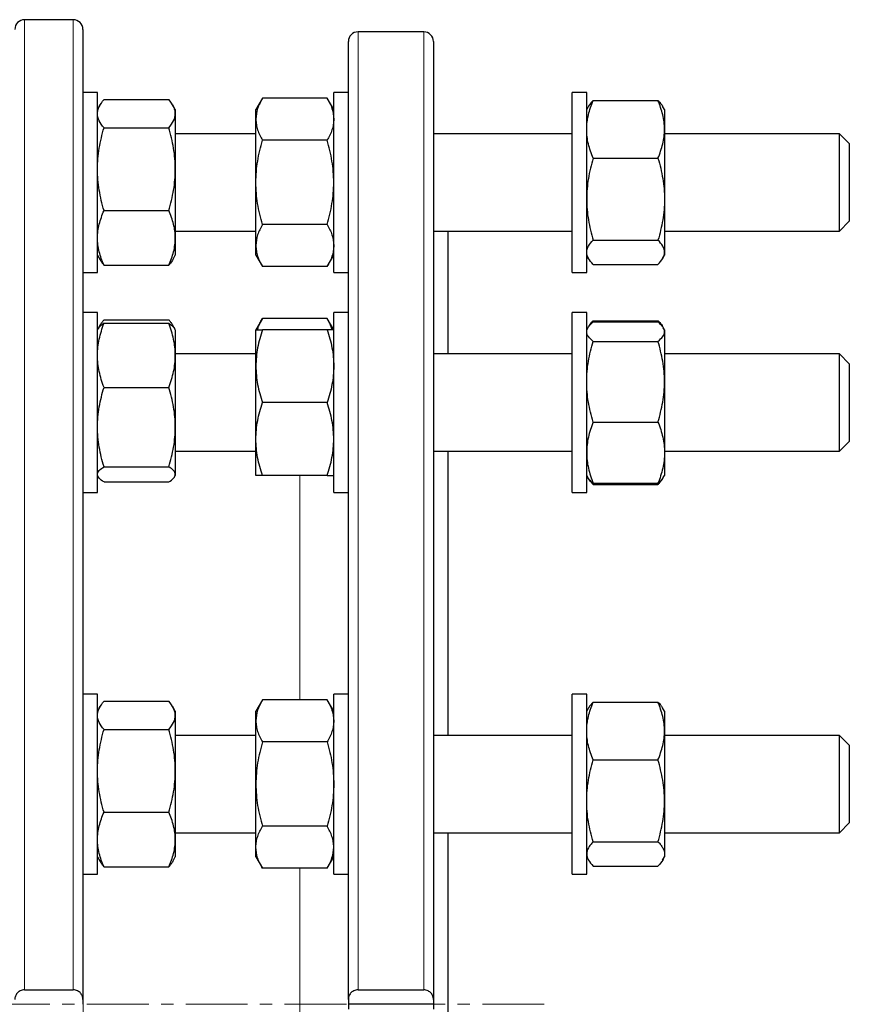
# Model space of a CAD drawing. Header units: millimetres. Extents: x 162 to 1075, y 75 to 934.
# Tile 9 of 9: x 905 to 1075, y 715 to 918. Entities that reach past the tile are written whole.
import ezdxf

# ---------------------------------------------------------------- set-up
doc = ezdxf.new("R2010")
doc.units = ezdxf.units.MM
doc.linetypes.add('CENTERX2', pattern=[20.32, 12.7, -2.54, 2.54, -2.54])
doc.layers.add('FORMAT', color=7, linetype='Continuous')

msp = doc.modelspace()

# ---------------------------------------------------------------- linework, layer by layer
at = {"color": 7, "linetype": 'Continuous', "lineweight": 25}
for p, q in [((915.91, 917.6), (905.91, 917.6)), ((917.91, 915.6), (917.91, 716.1)), ((987.98, 915.1), (974.48, 915.1)), ((972.48, 716.1), (972.48, 913.1)), ((989.98, 913.1), (989.98, 716.1)), ((920.91, 902.64), (917.91, 902.64)), ((920.91, 865.64), (920.91, 902.64)), ((922.25, 901.17), (935.57, 901.17)), ((954.82, 901.46), (953.48, 899.14)), ((968.14, 901.46), (954.82, 901.46)), ((969.48, 899.14), (968.14, 901.46)), ((972.48, 902.64), (969.48, 902.64)), ((969.48, 868.06), (969.48, 902.64)), ((1021.48, 902.64), (1018.48, 902.64)), ((1018.48, 865.64), (1018.48, 902.64)), ((1021.48, 865.64), (1021.48, 902.64)), ((921.45, 900.06), (920.91, 899.14)), ((936.91, 899.14), (936.38, 900.06)), ((936.91, 899.14), (936.91, 898.27)), ((953.48, 897.13), (953.48, 899.14)), ((1021.86, 899.8), (1021.48, 899.14)), ((1022.82, 900.99), (1036.14, 900.99)), ((1037.48, 899.14), (1037.1, 899.8)), ((1037.48, 899.14), (1037.48, 895.05)), ((936.91, 898.27), (936.91, 886.85)), ((953.48, 884.14), (953.48, 897.13)), ((922.25, 895.37), (935.57, 895.37)), ((1037.48, 895.05), (1037.48, 880.68)), ((953.48, 894.14), (936.91, 894.14)), ((1018.48, 894.14), (989.98, 894.14)), ((1073.48, 894.14), (1037.48, 894.14)), ((1075.48, 892.14), (1073.48, 894.14)), ((1073.48, 890.5), (1073.48, 894.14)), ((968.14, 892.8), (954.82, 892.8)), ((1075.48, 892.14), (1075.48, 889.23)), ((1022.82, 889.11), (1036.14, 889.11)), ((1073.48, 874.14), (1073.48, 890.5)), ((1075.48, 889.23), (1075.48, 876.14)), ((936.91, 886.85), (936.91, 872.72)), ((953.48, 871.15), (953.48, 884.14)), ((1037.48, 880.68), (1037.48, 869.77)), ((922.25, 878.33), (935.57, 878.33)), ((968.14, 875.48), (954.82, 875.48)), ((1073.48, 874.14), (1075.48, 876.14)), ((936.91, 874.14), (953.48, 874.14)), ((989.98, 874.14), (1018.48, 874.14)), ((992.98, 848.85), (992.98, 874.14)), ((1037.48, 874.14), (1073.48, 874.14)), ((936.91, 872.72), (936.91, 869.14)), ((953.48, 869.14), (953.48, 871.15)), ((1022.82, 872.26), (1036.14, 872.26)), ((920.91, 869.14), (921.45, 868.22)), ((936.38, 868.22), (936.91, 869.14)), ((953.48, 869.14), (954.82, 866.82)), ((968.14, 866.82), (969.48, 869.14)), ((1021.48, 869.14), (1021.86, 868.48)), ((1037.1, 868.48), (1037.48, 869.14)), ((1037.48, 869.77), (1037.48, 869.14)), ((922.25, 867.1), (935.57, 867.1)), ((968.14, 866.82), (954.82, 866.82)), ((969.48, 865.64), (969.48, 868.06)), ((1022.82, 867.28), (1036.14, 867.28)), ((917.91, 865.64), (920.91, 865.64)), ((969.48, 865.64), (972.48, 865.64)), ((1018.48, 865.64), (1021.48, 865.64)), ((920.91, 857.35), (917.91, 857.35)), ((920.91, 820.35), (920.91, 857.35)), ((972.48, 857.35), (969.48, 857.35)), ((969.48, 820.35), (969.48, 857.35)), ((1021.48, 857.35), (1018.48, 857.35)), ((1018.48, 820.35), (1018.48, 857.35)), ((1021.48, 820.35), (1021.48, 857.35)), ((921.45, 854.77), (921.06, 854.1)), ((922.25, 855.88), (935.57, 855.88)), ((922.25, 855.16), (935.57, 855.16)), ((936.77, 854.1), (936.38, 854.77)), ((954.82, 856.17), (953.48, 853.85)), ((968.14, 856.17), (954.82, 856.17)), ((969.48, 853.85), (968.14, 856.17)), ((1022.82, 855.7), (1022.66, 855.3)), ((1022.82, 855.7), (1036.14, 855.7)), ((1022.82, 855.44), (1036.14, 855.44)), ((1036.14, 855.7), (1036.3, 855.3)), ((921.06, 854.1), (920.91, 853.85)), ((936.91, 853.85), (936.77, 854.1)), ((936.91, 853.85), (936.91, 848.57)), ((953.48, 846.35), (953.48, 853.85)), ((968.14, 853.85), (954.82, 853.85)), ((1021.72, 854.26), (1021.48, 853.85)), ((1037.48, 853.85), (1037.24, 854.26)), ((1037.48, 853.85), (1037.48, 853.44)), ((1037.48, 853.44), (1037.48, 843.15)), ((1022.82, 851.45), (1036.14, 851.45)), ((953.48, 848.85), (936.91, 848.85)), ((936.91, 848.57), (936.91, 833.82)), ((1018.48, 848.85), (989.98, 848.85)), ((1073.48, 848.85), (1037.48, 848.85)), ((1075.48, 846.85), (1073.48, 848.85)), ((1073.48, 840.5), (1073.48, 848.85)), ((1075.48, 846.85), (1075.48, 840.17)), ((953.48, 831.35), (953.48, 846.35)), ((1037.48, 843.15), (1037.48, 828.56)), ((922.25, 841.98), (935.57, 841.98)), ((1073.48, 828.85), (1073.48, 840.5)), ((968.14, 838.85), (954.82, 838.85)), ((1075.48, 840.17), (1075.48, 830.85)), ((1022.82, 834.86), (1036.14, 834.86)), ((936.91, 833.82), (936.91, 824.09)), ((953.48, 823.85), (953.48, 831.35)), ((1073.48, 828.85), (1075.48, 830.85)), ((936.91, 828.85), (953.48, 828.85)), ((989.98, 828.85), (1018.48, 828.85)), ((992.98, 770.4), (992.98, 828.85)), ((1037.48, 828.85), (1073.48, 828.85)), ((1037.48, 828.56), (1037.48, 823.85)), ((922.25, 825.66), (935.57, 825.66)), ((920.91, 823.85), (921.06, 823.59)), ((922.25, 822.53), (935.57, 822.53)), ((936.77, 823.59), (936.91, 823.85)), ((936.91, 824.09), (936.91, 823.85)), ((968.14, 823.85), (954.82, 823.85)), ((1021.48, 823.85), (1021.72, 823.43)), ((1021.72, 823.43), (1021.86, 823.19)), ((1022.82, 822.25), (1036.14, 822.25)), ((1037.1, 823.19), (1037.24, 823.43)), ((1037.24, 823.43), (1037.48, 823.85)), ((917.91, 820.35), (920.91, 820.35)), ((969.48, 820.35), (972.48, 820.35)), ((1018.48, 820.35), (1021.48, 820.35)), ((1022.82, 821.99), (1036.14, 821.99)), ((920.91, 778.9), (917.91, 778.9)), ((920.91, 778.84), (920.91, 778.9)), ((920.91, 741.9), (920.91, 778.84)), ((954.82, 777.72), (953.48, 775.4)), ((968.14, 777.72), (954.82, 777.72)), ((969.48, 775.4), (968.14, 777.72)), ((972.48, 778.9), (969.48, 778.9)), ((969.48, 741.9), (969.48, 778.9)), ((1021.48, 778.9), (1018.48, 778.9)), ((1018.48, 741.9), (1018.48, 778.9)), ((1021.48, 741.9), (1021.48, 778.9)), ((921.45, 776.32), (920.91, 775.4)), ((922.25, 777.43), (935.57, 777.43)), ((936.91, 775.4), (936.38, 776.32)), ((1021.86, 776.06), (1021.48, 775.4)), ((1022.82, 777.25), (1036.14, 777.25)), ((1037.48, 775.4), (1037.09, 776.06)), ((936.91, 775.4), (936.91, 774.53)), ((936.91, 774.53), (936.91, 763.11)), ((953.48, 773.39), (953.48, 775.4)), ((1037.48, 775.4), (1037.48, 771.31)), ((922.25, 771.63), (935.57, 771.63)), ((953.48, 760.4), (953.48, 773.39)), ((953.48, 770.4), (936.91, 770.4)), ((1018.48, 770.4), (989.98, 770.4)), ((1037.48, 771.31), (1037.48, 756.94)), ((1073.48, 770.4), (1037.48, 770.4)), ((1075.48, 768.4), (1073.48, 770.4)), ((1073.48, 756.9), (1073.48, 770.4)), ((968.14, 769.06), (954.82, 769.06)), ((1075.48, 768.4), (1075.48, 757.6)), ((1022.82, 765.37), (1036.14, 765.37)), ((936.91, 763.11), (936.91, 748.98)), ((953.48, 747.4), (953.48, 760.4)), ((1075.48, 757.6), (1075.48, 752.4)), ((1037.48, 756.94), (1037.48, 746.03)), ((1073.48, 750.4), (1073.48, 756.9)), ((922.25, 754.59), (935.57, 754.59)), ((968.14, 751.74), (954.82, 751.74)), ((1073.48, 750.4), (1075.48, 752.4)), ((936.91, 750.4), (953.48, 750.4)), ((989.98, 750.4), (1018.48, 750.4)), ((992.98, 715.1), (992.98, 750.4)), ((1037.48, 750.4), (1073.48, 750.4)), ((936.91, 748.98), (936.91, 745.4)), ((953.48, 745.4), (953.48, 747.4)), ((1022.82, 748.51), (1036.14, 748.51)), ((920.91, 745.4), (921.45, 744.47)), ((936.38, 744.47), (936.91, 745.4)), ((953.48, 745.4), (954.82, 743.07)), ((968.14, 743.07), (969.48, 745.4)), ((1021.48, 745.4), (1021.86, 744.73)), ((1037.09, 744.73), (1037.48, 745.4)), ((1037.48, 746.03), (1037.48, 745.4)), ((922.25, 743.36), (935.57, 743.36)), ((1022.82, 743.54), (1036.14, 743.54)), ((917.91, 741.9), (920.91, 741.9)), ((968.14, 743.07), (954.82, 743.07)), ((969.48, 741.9), (972.48, 741.9)), ((1018.48, 741.9), (1021.48, 741.9)), ((905.91, 718.08), (915.91, 718.08)), ((974.48, 718.08), (987.98, 718.08)), ((917.91, 716.1), (917.91, 715.1)), ((972.48, 716.1), (972.48, 715.1)), ((989.98, 715.1), (972.48, 715.1)), ((972.48, 715.1), (972.48, 714.1)), ((989.98, 716.1), (989.98, 715.1)), ((989.98, 715.1), (989.98, 714.1)), ((992.98, 679.81), (992.98, 715.1))]:
    msp.add_line(p, q, dxfattribs=at)
at = {"color": 8, "linetype": 'Continuous', "lineweight": 18}
for p, q in [((905.91, 917.6), (905.91, 718.08)), ((915.91, 718.08), (915.91, 917.6)), ((974.48, 915.1), (974.48, 718.08)), ((987.98, 718.08), (987.98, 915.1)), ((962.48, 777.72), (962.48, 823.85)), ((917.98, 820.35), (917.98, 778.9)), ((917.98, 741.9), (917.98, 688.31)), ((962.48, 684.81), (962.48, 743.07))]:
    msp.add_line(p, q, dxfattribs=at)
at = {"color": 7, "linetype": 'Continuous', "lineweight": 25}
for centre, start, end in [((905.91, 915.6), 90, 180), ((915.91, 915.6), 0, 90), ((974.48, 913.1), 90, 180), ((987.98, 913.1), 0, 90)]:
    msp.add_arc(centre, 2, start, end, dxfattribs=at)
for points, knots in [([(920.91, 898.27), (920.91, 898.52), (920.95, 898.77), (921.07, 899.25), (921.16, 899.5), (921.51, 900.22), (921.85, 900.7), (922.25, 901.17)], [0, 0, 0, 0, 0.25, 0.25, 0.5, 0.5, 1, 1, 1, 1]), ([(936.91, 898.27), (936.91, 898.52), (936.88, 898.77), (936.76, 899.25), (936.67, 899.5), (936.32, 900.22), (935.98, 900.7), (935.57, 901.17)], [0, 0, 0, 0, 0.25, 0.25, 0.5, 0.5, 1, 1, 1, 1]), ([(954.82, 901.46), (954.41, 900.75), (954.07, 900.04), (953.6, 898.6), (953.48, 897.87), (953.48, 897.13)], [0, 0, 0, 0, 0.5, 0.5, 1, 1, 1, 1]), ([(968.14, 901.46), (968.55, 900.75), (968.88, 900.04), (969.35, 898.6), (969.48, 897.87), (969.48, 897.13)], [0, 0, 0, 0, 0.5, 0.5, 1, 1, 1, 1]), ([(1021.48, 895.05), (1021.48, 895.56), (1021.51, 896.06), (1021.63, 897.07), (1021.72, 897.56), (1022.07, 899.05), (1022.41, 900.02), (1022.82, 900.99)], [0, 0, 0, 0, 0.25, 0.25, 0.5, 0.5, 1, 1, 1, 1]), ([(1022.82, 900.99), (1022.69, 900.86), (1022.43, 900.59), (1022.1, 900.19), (1021.94, 899.93), (1021.86, 899.8)], [0, 0, 0, 0, 0.339582, 0.679261, 1, 1, 1, 1]), ([(1037.48, 895.05), (1037.48, 895.56), (1037.44, 896.06), (1037.32, 897.07), (1037.23, 897.56), (1036.88, 899.05), (1036.54, 900.02), (1036.14, 900.99)], [0, 0, 0, 0, 0.25, 0.25, 0.5, 0.5, 1, 1, 1, 1]), ([(1036.14, 900.99), (1036.27, 900.86), (1036.53, 900.59), (1036.85, 900.19), (1037.01, 899.93), (1037.09, 899.8)], [0, 0, 0, 0, 0.339582, 0.679261, 1, 1, 1, 1]), ([(922.25, 895.37), (921.84, 895.84), (921.51, 896.32), (921.04, 897.29), (920.91, 897.78), (920.91, 898.27)], [0, 0, 0, 0, 0.5, 0.5, 1, 1, 1, 1]), ([(935.57, 895.37), (935.98, 895.84), (936.32, 896.32), (936.79, 897.29), (936.91, 897.78), (936.91, 898.27)], [0, 0, 0, 0, 0.5, 0.5, 1, 1, 1, 1]), ([(953.48, 897.13), (953.48, 896.76), (953.51, 896.39), (953.63, 895.66), (953.72, 895.3), (954.07, 894.22), (954.41, 893.51), (954.82, 892.8)], [0, 0, 0, 0, 0.25, 0.25, 0.5, 0.5, 1, 1, 1, 1]), ([(969.48, 897.13), (969.48, 896.76), (969.44, 896.39), (969.32, 895.66), (969.23, 895.3), (968.88, 894.22), (968.54, 893.51), (968.14, 892.8)], [0, 0, 0, 0, 0.25, 0.25, 0.5, 0.5, 1, 1, 1, 1]), ([(920.91, 886.85), (920.91, 887.57), (920.95, 888.29), (921.07, 889.74), (921.16, 890.46), (921.51, 892.6), (921.85, 893.99), (922.25, 895.37)], [0, 0, 0, 0, 0.25, 0.25, 0.5, 0.5, 1, 1, 1, 1]), ([(936.91, 886.85), (936.91, 887.57), (936.88, 888.29), (936.76, 889.74), (936.67, 890.46), (936.32, 892.6), (935.98, 893.99), (935.57, 895.37)], [0, 0, 0, 0, 0.25, 0.25, 0.5, 0.5, 1, 1, 1, 1]), ([(1022.82, 889.11), (1022.41, 890.08), (1022.07, 891.06), (1021.6, 893.04), (1021.48, 894.04), (1021.48, 895.05)], [0, 0, 0, 0, 0.5, 0.5, 1, 1, 1, 1]), ([(1036.14, 889.11), (1036.55, 890.08), (1036.88, 891.06), (1037.35, 893.04), (1037.48, 894.04), (1037.48, 895.05)], [0, 0, 0, 0, 0.5, 0.5, 1, 1, 1, 1]), ([(953.48, 884.14), (953.48, 884.87), (953.51, 885.61), (953.63, 887.08), (953.72, 887.81), (954.08, 889.98), (954.41, 891.4), (954.82, 892.8)], [0, 0, 0, 0, 0.25, 0.25, 0.5, 0.5, 1, 1, 1, 1]), ([(969.48, 884.14), (969.48, 884.87), (969.45, 885.61), (969.32, 887.08), (969.23, 887.81), (968.88, 889.98), (968.54, 891.4), (968.14, 892.8)], [0, 0, 0, 0, 0.25, 0.25, 0.5, 0.5, 1, 1, 1, 1]), ([(1022.82, 889.11), (1022.61, 888.43), (1022.43, 887.74), (1022.09, 886.34), (1021.95, 885.63), (1021.6, 883.52), (1021.48, 882.11), (1021.48, 880.68)], [0, 0, 0, 0, 0.25, 0.25, 0.5, 0.5, 1, 1, 1, 1]), ([(1036.14, 889.11), (1036.34, 888.43), (1036.53, 887.74), (1036.86, 886.34), (1037, 885.63), (1037.35, 883.52), (1037.48, 882.11), (1037.48, 880.68)], [0, 0, 0, 0, 0.25, 0.25, 0.5, 0.5, 1, 1, 1, 1]), ([(922.25, 878.33), (922.05, 879.03), (921.86, 879.73), (921.53, 881.14), (921.39, 881.85), (921.04, 883.98), (920.91, 885.41), (920.91, 886.85)], [0, 0, 0, 0, 0.25, 0.25, 0.5, 0.5, 1, 1, 1, 1]), ([(935.57, 878.33), (935.78, 879.03), (935.96, 879.73), (936.3, 881.14), (936.44, 881.85), (936.79, 883.98), (936.91, 885.41), (936.91, 886.85)], [0, 0, 0, 0, 0.25, 0.25, 0.5, 0.5, 1, 1, 1, 1]), ([(954.82, 875.48), (954.61, 876.18), (954.43, 876.89), (954.09, 878.33), (953.95, 879.05), (953.6, 881.22), (953.48, 882.68), (953.48, 884.14)], [0, 0, 0, 0, 0.25, 0.25, 0.5, 0.5, 1, 1, 1, 1]), ([(968.14, 875.48), (968.34, 876.18), (968.53, 876.89), (968.86, 878.33), (969, 879.05), (969.35, 881.22), (969.48, 882.68), (969.48, 884.14)], [0, 0, 0, 0, 0.25, 0.25, 0.5, 0.5, 1, 1, 1, 1]), ([(1021.48, 880.68), (1021.48, 879.97), (1021.51, 879.26), (1021.63, 877.82), (1021.72, 877.11), (1022.08, 875), (1022.41, 873.62), (1022.82, 872.26)], [0, 0, 0, 0, 0.25, 0.25, 0.5, 0.5, 1, 1, 1, 1]), ([(1037.48, 880.68), (1037.48, 879.97), (1037.45, 879.26), (1037.32, 877.82), (1037.23, 877.11), (1036.88, 875), (1036.54, 873.62), (1036.14, 872.26)], [0, 0, 0, 0, 0.25, 0.25, 0.5, 0.5, 1, 1, 1, 1]), ([(920.91, 872.72), (920.91, 873.2), (920.95, 873.67), (921.07, 874.62), (921.16, 875.09), (921.51, 876.49), (921.85, 877.42), (922.25, 878.33)], [0, 0, 0, 0, 0.25, 0.25, 0.5, 0.5, 1, 1, 1, 1]), ([(936.91, 872.72), (936.91, 873.2), (936.88, 873.67), (936.76, 874.62), (936.67, 875.09), (936.32, 876.49), (935.98, 877.42), (935.57, 878.33)], [0, 0, 0, 0, 0.25, 0.25, 0.5, 0.5, 1, 1, 1, 1]), ([(954.82, 875.48), (954.41, 874.77), (954.07, 874.06), (953.6, 872.61), (953.48, 871.89), (953.48, 871.15)], [0, 0, 0, 0, 0.5, 0.5, 1, 1, 1, 1]), ([(968.14, 875.48), (968.55, 874.77), (968.88, 874.06), (969.35, 872.61), (969.48, 871.89), (969.48, 871.15)], [0, 0, 0, 0, 0.5, 0.5, 1, 1, 1, 1]), ([(922.25, 867.1), (921.84, 868.02), (921.51, 868.95), (921.04, 870.82), (920.91, 871.76), (920.91, 872.72)], [0, 0, 0, 0, 0.5, 0.5, 1, 1, 1, 1]), ([(935.57, 867.1), (935.98, 868.02), (936.32, 868.95), (936.79, 870.82), (936.91, 871.76), (936.91, 872.72)], [0, 0, 0, 0, 0.5, 0.5, 1, 1, 1, 1]), ([(953.48, 871.15), (953.48, 870.78), (953.51, 870.41), (953.63, 869.68), (953.72, 869.32), (954.07, 868.24), (954.41, 867.53), (954.82, 866.82)], [0, 0, 0, 0, 0.25, 0.25, 0.5, 0.5, 1, 1, 1, 1]), ([(969.48, 871.15), (969.48, 870.78), (969.44, 870.41), (969.32, 869.68), (969.23, 869.32), (968.88, 868.24), (968.54, 867.53), (968.14, 866.82)], [0, 0, 0, 0, 0.25, 0.25, 0.5, 0.5, 1, 1, 1, 1]), ([(1021.48, 869.77), (1021.48, 869.98), (1021.51, 870.19), (1021.63, 870.61), (1021.72, 870.82), (1022.07, 871.44), (1022.41, 871.85), (1022.82, 872.26)], [0, 0, 0, 0, 0.25, 0.25, 0.5, 0.5, 1, 1, 1, 1]), ([(1037.48, 869.77), (1037.48, 869.98), (1037.44, 870.19), (1037.32, 870.61), (1037.23, 870.82), (1036.88, 871.44), (1036.54, 871.85), (1036.14, 872.26)], [0, 0, 0, 0, 0.25, 0.25, 0.5, 0.5, 1, 1, 1, 1]), ([(1022.82, 867.28), (1022.41, 867.69), (1022.07, 868.1), (1021.6, 868.93), (1021.48, 869.35), (1021.48, 869.77)], [0, 0, 0, 0, 0.5, 0.5, 1, 1, 1, 1]), ([(1036.14, 867.28), (1036.55, 867.69), (1036.88, 868.1), (1037.35, 868.93), (1037.48, 869.35), (1037.48, 869.77)], [0, 0, 0, 0, 0.5, 0.5, 1, 1, 1, 1]), ([(921.45, 868.22), (921.49, 868.14), (921.62, 867.92), (921.89, 867.55), (922.13, 867.25), (922.25, 867.1)], [0, 0, 0, 0, 0.196204, 0.598153, 1, 1, 1, 1]), ([(936.38, 868.22), (936.33, 868.14), (936.21, 867.92), (935.94, 867.55), (935.7, 867.25), (935.57, 867.1)], [0, 0, 0, 0, 0.196204, 0.598153, 1, 1, 1, 1]), ([(920.91, 848.57), (920.91, 849.13), (920.95, 849.69), (921.07, 850.81), (921.16, 851.36), (921.51, 853), (921.85, 854.09), (922.25, 855.16)], [0, 0, 0, 0, 0.25, 0.25, 0.5, 0.5, 1, 1, 1, 1]), ([(922.25, 855.16), (922.12, 855.08), (921.86, 854.91), (921.54, 854.66), (921.27, 854.4), (921.11, 854.21), (921.07, 854.11), (921.06, 854.1)], [0, 0, 0, 0, 0.240819, 0.481706, 0.722467, 0.967776, 1, 1, 1, 1]), ([(921.21, 854.3), (921.3, 854.48), (921.47, 854.83), (921.82, 855.36), (922.11, 855.71), (922.25, 855.88)], [0, 0, 0, 0, 0.330588, 0.665279, 1, 1, 1, 1]), ([(936.62, 854.3), (936.53, 854.48), (936.36, 854.83), (936.01, 855.36), (935.72, 855.71), (935.57, 855.88)], [0, 0, 0, 0, 0.330588, 0.665279, 1, 1, 1, 1]), ([(936.91, 848.57), (936.91, 849.13), (936.88, 849.69), (936.76, 850.81), (936.67, 851.36), (936.32, 853), (935.98, 854.09), (935.57, 855.16)], [0, 0, 0, 0, 0.25, 0.25, 0.5, 0.5, 1, 1, 1, 1]), ([(935.57, 855.16), (935.7, 855.08), (935.96, 854.91), (936.29, 854.66), (936.55, 854.4), (936.71, 854.21), (936.76, 854.11), (936.76, 854.1)], [0, 0, 0, 0, 0.240819, 0.481706, 0.722467, 0.967776, 1, 1, 1, 1]), ([(953.78, 853.85), (953.87, 854.1), (954.03, 854.61), (954.38, 855.39), (954.67, 855.91), (954.82, 856.17)], [0, 0, 0, 0, 0.320666, 0.660318, 1, 1, 1, 1]), ([(969.17, 853.85), (969.09, 854.1), (968.92, 854.61), (968.57, 855.39), (968.28, 855.91), (968.14, 856.17)], [0, 0, 0, 0, 0.320666, 0.660318, 1, 1, 1, 1]), ([(1021.48, 853.44), (1021.48, 853.61), (1021.51, 853.78), (1021.63, 854.12), (1021.72, 854.29), (1022.07, 854.78), (1022.41, 855.11), (1022.82, 855.44)], [0, 0, 0, 0, 0.25, 0.25, 0.5, 0.5, 1, 1, 1, 1]), ([(1022.82, 855.7), (1022.69, 855.57), (1022.43, 855.3), (1022.1, 854.9), (1021.94, 854.63), (1021.86, 854.51)], [0, 0, 0, 0, 0.339582, 0.679261, 1, 1, 1, 1]), ([(1036.14, 855.7), (1036.27, 855.57), (1036.53, 855.3), (1036.85, 854.9), (1037.01, 854.63), (1037.09, 854.51)], [0, 0, 0, 0, 0.339582, 0.679261, 1, 1, 1, 1]), ([(1037.48, 853.44), (1037.48, 853.61), (1037.44, 853.78), (1037.32, 854.12), (1037.23, 854.29), (1036.88, 854.78), (1036.54, 855.11), (1036.14, 855.44)], [0, 0, 0, 0, 0.25, 0.25, 0.5, 0.5, 1, 1, 1, 1]), ([(954.82, 853.85), (954.41, 852.62), (954.07, 851.38), (953.6, 848.89), (953.48, 847.62), (953.48, 846.35)], [0, 0, 0, 0, 0.5, 0.5, 1, 1, 1, 1]), ([(953.48, 853.85), (953.48, 853.85), (953.51, 853.85), (953.63, 853.85), (953.72, 853.85), (954.07, 853.85), (954.41, 853.85), (954.82, 853.85)], [0, 0, 0, 0, 0.25, 0.25, 0.5, 0.5, 1, 1, 1, 1]), ([(968.14, 853.85), (968.55, 852.62), (968.88, 851.38), (969.35, 848.89), (969.48, 847.62), (969.48, 846.35)], [0, 0, 0, 0, 0.5, 0.5, 1, 1, 1, 1]), ([(969.48, 853.85), (969.48, 853.85), (969.44, 853.85), (969.32, 853.85), (969.23, 853.85), (968.88, 853.85), (968.54, 853.85), (968.14, 853.85)], [0, 0, 0, 0, 0.25, 0.25, 0.5, 0.5, 1, 1, 1, 1]), ([(1022.82, 851.45), (1022.41, 851.77), (1022.07, 852.1), (1021.6, 852.77), (1021.48, 853.1), (1021.48, 853.44)], [0, 0, 0, 0, 0.5, 0.5, 1, 1, 1, 1]), ([(1036.14, 851.45), (1036.55, 851.77), (1036.88, 852.1), (1037.35, 852.77), (1037.48, 853.1), (1037.48, 853.44)], [0, 0, 0, 0, 0.5, 0.5, 1, 1, 1, 1]), ([(1021.48, 843.15), (1021.48, 843.86), (1021.51, 844.56), (1021.63, 845.96), (1021.72, 846.66), (1022.07, 848.73), (1022.41, 850.09), (1022.82, 851.45)], [0, 0, 0, 0, 0.25, 0.25, 0.5, 0.5, 1, 1, 1, 1]), ([(1037.48, 843.15), (1037.48, 843.86), (1037.44, 844.56), (1037.32, 845.96), (1037.23, 846.66), (1036.88, 848.73), (1036.54, 850.09), (1036.14, 851.45)], [0, 0, 0, 0, 0.25, 0.25, 0.5, 0.5, 1, 1, 1, 1]), ([(922.25, 841.98), (921.84, 843.06), (921.51, 844.14), (921.04, 846.34), (920.91, 847.45), (920.91, 848.57)], [0, 0, 0, 0, 0.5, 0.5, 1, 1, 1, 1]), ([(935.57, 841.98), (935.98, 843.06), (936.32, 844.14), (936.79, 846.34), (936.91, 847.45), (936.91, 848.57)], [0, 0, 0, 0, 0.5, 0.5, 1, 1, 1, 1]), ([(953.48, 846.35), (953.48, 845.71), (953.51, 845.07), (953.63, 843.81), (953.72, 843.18), (954.07, 841.3), (954.41, 840.07), (954.82, 838.85)], [0, 0, 0, 0, 0.25, 0.25, 0.5, 0.5, 1, 1, 1, 1]), ([(969.48, 846.35), (969.48, 845.71), (969.44, 845.07), (969.32, 843.81), (969.23, 843.18), (968.88, 841.3), (968.54, 840.07), (968.14, 838.85)], [0, 0, 0, 0, 0.25, 0.25, 0.5, 0.5, 1, 1, 1, 1]), ([(1022.82, 834.86), (1022.41, 836.21), (1022.07, 837.58), (1021.6, 840.34), (1021.48, 841.74), (1021.48, 843.15)], [0, 0, 0, 0, 0.5, 0.5, 1, 1, 1, 1]), ([(1036.14, 834.86), (1036.55, 836.21), (1036.88, 837.58), (1037.35, 840.34), (1037.48, 841.74), (1037.48, 843.15)], [0, 0, 0, 0, 0.5, 0.5, 1, 1, 1, 1]), ([(920.91, 833.82), (920.91, 834.51), (920.95, 835.2), (921.07, 836.59), (921.16, 837.28), (921.51, 839.32), (921.85, 840.66), (922.25, 841.98)], [0, 0, 0, 0, 0.25, 0.25, 0.5, 0.5, 1, 1, 1, 1]), ([(936.91, 833.82), (936.91, 834.51), (936.88, 835.2), (936.76, 836.59), (936.67, 837.28), (936.32, 839.32), (935.98, 840.66), (935.57, 841.98)], [0, 0, 0, 0, 0.25, 0.25, 0.5, 0.5, 1, 1, 1, 1]), ([(953.48, 831.35), (953.48, 831.98), (953.51, 832.62), (953.63, 833.89), (953.72, 834.53), (954.08, 836.4), (954.41, 837.63), (954.82, 838.85)], [0, 0, 0, 0, 0.25, 0.25, 0.5, 0.5, 1, 1, 1, 1]), ([(969.48, 831.35), (969.48, 831.98), (969.45, 832.62), (969.32, 833.89), (969.23, 834.53), (968.88, 836.4), (968.54, 837.63), (968.14, 838.85)], [0, 0, 0, 0, 0.25, 0.25, 0.5, 0.5, 1, 1, 1, 1]), ([(1022.82, 834.86), (1022.61, 834.34), (1022.43, 833.83), (1022.09, 832.78), (1021.95, 832.26), (1021.6, 830.68), (1021.48, 829.62), (1021.48, 828.56)], [0, 0, 0, 0, 0.25, 0.25, 0.5, 0.5, 1, 1, 1, 1]), ([(1036.14, 834.86), (1036.34, 834.34), (1036.53, 833.83), (1036.86, 832.78), (1037, 832.26), (1037.35, 830.68), (1037.48, 829.62), (1037.48, 828.56)], [0, 0, 0, 0, 0.25, 0.25, 0.5, 0.5, 1, 1, 1, 1]), ([(922.25, 825.66), (922.05, 826.32), (921.86, 826.99), (921.53, 828.35), (921.39, 829.03), (921.04, 831.07), (920.91, 832.44), (920.91, 833.82)], [0, 0, 0, 0, 0.25, 0.25, 0.5, 0.5, 1, 1, 1, 1]), ([(935.57, 825.66), (935.78, 826.32), (935.96, 826.99), (936.3, 828.35), (936.44, 829.03), (936.79, 831.07), (936.91, 832.44), (936.91, 833.82)], [0, 0, 0, 0, 0.25, 0.25, 0.5, 0.5, 1, 1, 1, 1]), ([(954.82, 823.85), (954.61, 824.46), (954.43, 825.07), (954.09, 826.32), (953.95, 826.94), (953.6, 828.82), (953.48, 830.08), (953.48, 831.35)], [0, 0, 0, 0, 0.25, 0.25, 0.5, 0.5, 1, 1, 1, 1]), ([(968.14, 823.85), (968.34, 824.46), (968.53, 825.07), (968.86, 826.32), (969, 826.94), (969.35, 828.82), (969.48, 830.08), (969.48, 831.35)], [0, 0, 0, 0, 0.25, 0.25, 0.5, 0.5, 1, 1, 1, 1]), ([(1021.48, 828.56), (1021.48, 828.02), (1021.51, 827.49), (1021.63, 826.42), (1021.72, 825.88), (1022.08, 824.31), (1022.41, 823.27), (1022.82, 822.25)], [0, 0, 0, 0, 0.25, 0.25, 0.5, 0.5, 1, 1, 1, 1]), ([(1037.48, 828.56), (1037.48, 828.02), (1037.45, 827.49), (1037.32, 826.42), (1037.23, 825.88), (1036.88, 824.31), (1036.54, 823.27), (1036.14, 822.25)], [0, 0, 0, 0, 0.25, 0.25, 0.5, 0.5, 1, 1, 1, 1]), ([(920.91, 824.09), (920.91, 824.23), (920.95, 824.36), (921.07, 824.62), (921.16, 824.75), (921.51, 825.15), (921.85, 825.4), (922.25, 825.66)], [0, 0, 0, 0, 0.25, 0.25, 0.5, 0.5, 1, 1, 1, 1]), ([(936.91, 824.09), (936.91, 824.23), (936.88, 824.36), (936.76, 824.62), (936.67, 824.75), (936.32, 825.15), (935.98, 825.4), (935.57, 825.66)], [0, 0, 0, 0, 0.25, 0.25, 0.5, 0.5, 1, 1, 1, 1]), ([(922.25, 822.53), (921.84, 822.78), (921.51, 823.04), (921.04, 823.56), (920.91, 823.83), (920.91, 824.09)], [0, 0, 0, 0, 0.5, 0.5, 1, 1, 1, 1]), ([(935.57, 822.53), (935.98, 822.78), (936.32, 823.04), (936.79, 823.56), (936.91, 823.83), (936.91, 824.09)], [0, 0, 0, 0, 0.5, 0.5, 1, 1, 1, 1]), ([(954.82, 823.85), (954.41, 823.85), (954.07, 823.85), (953.6, 823.85), (953.48, 823.85), (953.48, 823.85)], [0, 0, 0, 0, 0.5, 0.5, 1, 1, 1, 1]), ([(968.14, 823.85), (968.55, 823.85), (968.88, 823.85), (969.35, 823.85), (969.48, 823.85), (969.48, 823.85)], [0, 0, 0, 0, 0.5, 0.5, 1, 1, 1, 1]), ([(1021.72, 823.43), (1021.77, 823.35), (1021.88, 823.16), (1022.13, 822.87), (1022.45, 822.56), (1022.69, 822.36), (1022.82, 822.25)], [0, 0, 0, 0, 0.211534, 0.474299, 0.737182, 1, 1, 1, 1]), ([(1022.82, 821.99), (1022.69, 822.12), (1022.43, 822.39), (1022.1, 822.8), (1021.89, 823.11), (1021.81, 823.29), (1021.79, 823.33)], [0, 0, 0, 0, 0.304778, 0.609642, 0.914347, 1, 1, 1, 1]), ([(1037.23, 823.43), (1037.18, 823.35), (1037.07, 823.16), (1036.82, 822.87), (1036.51, 822.56), (1036.26, 822.36), (1036.14, 822.25)], [0, 0, 0, 0, 0.211534, 0.474299, 0.737182, 1, 1, 1, 1]), ([(1036.14, 821.99), (1036.27, 822.12), (1036.53, 822.39), (1036.85, 822.8), (1037.06, 823.11), (1037.15, 823.29), (1037.16, 823.33)], [0, 0, 0, 0, 0.304778, 0.609642, 0.914347, 1, 1, 1, 1]), ([(954.82, 777.72), (954.41, 777.01), (954.07, 776.29), (953.6, 774.85), (953.48, 774.12), (953.48, 773.39)], [0, 0, 0, 0, 0.5, 0.5, 1, 1, 1, 1]), ([(968.14, 777.72), (968.55, 777.01), (968.88, 776.29), (969.35, 774.85), (969.48, 774.12), (969.48, 773.39)], [0, 0, 0, 0, 0.5, 0.5, 1, 1, 1, 1]), ([(920.91, 774.53), (920.91, 774.77), (920.95, 775.02), (921.07, 775.51), (921.16, 775.75), (921.51, 776.48), (921.85, 776.96), (922.25, 777.43)], [0, 0, 0, 0, 0.25, 0.25, 0.5, 0.5, 1, 1, 1, 1]), ([(936.91, 774.53), (936.91, 774.77), (936.88, 775.02), (936.76, 775.51), (936.67, 775.75), (936.32, 776.48), (935.98, 776.96), (935.57, 777.43)], [0, 0, 0, 0, 0.25, 0.25, 0.5, 0.5, 1, 1, 1, 1]), ([(1021.48, 771.31), (1021.48, 771.81), (1021.51, 772.32), (1021.63, 773.32), (1021.72, 773.82), (1022.07, 775.3), (1022.41, 776.28), (1022.82, 777.25)], [0, 0, 0, 0, 0.25, 0.25, 0.5, 0.5, 1, 1, 1, 1]), ([(1022.82, 777.25), (1022.71, 777.15), (1022.51, 776.94), (1022.21, 776.58), (1021.98, 776.28), (1021.88, 776.09), (1021.87, 776.05)], [0, 0, 0, 0, 0.264435, 0.529071, 0.908778, 1, 1, 1, 1]), ([(1037.48, 771.31), (1037.48, 771.81), (1037.44, 772.32), (1037.32, 773.32), (1037.23, 773.82), (1036.88, 775.3), (1036.54, 776.28), (1036.14, 777.25)], [0, 0, 0, 0, 0.25, 0.25, 0.5, 0.5, 1, 1, 1, 1]), ([(1036.14, 777.25), (1036.24, 777.15), (1036.44, 776.94), (1036.75, 776.58), (1036.97, 776.28), (1037.07, 776.09), (1037.09, 776.05)], [0, 0, 0, 0, 0.264435, 0.529071, 0.908778, 1, 1, 1, 1]), ([(922.25, 771.63), (921.84, 772.1), (921.51, 772.58), (921.04, 773.55), (920.91, 774.03), (920.91, 774.53)], [0, 0, 0, 0, 0.5, 0.5, 1, 1, 1, 1]), ([(935.57, 771.63), (935.98, 772.1), (936.32, 772.58), (936.79, 773.55), (936.91, 774.03), (936.91, 774.53)], [0, 0, 0, 0, 0.5, 0.5, 1, 1, 1, 1]), ([(920.91, 763.11), (920.91, 763.83), (920.95, 764.56), (921.07, 765.99), (921.16, 766.71), (921.51, 768.83), (921.85, 770.24), (922.25, 771.63)], [0, 0, 0, 0, 0.25, 0.25, 0.5, 0.5, 1, 1, 1, 1]), ([(936.91, 763.11), (936.91, 763.83), (936.88, 764.56), (936.76, 765.99), (936.67, 766.71), (936.32, 768.83), (935.98, 770.24), (935.57, 771.63)], [0, 0, 0, 0, 0.25, 0.25, 0.5, 0.5, 1, 1, 1, 1]), ([(953.48, 773.39), (953.48, 773.02), (953.51, 772.65), (953.63, 771.92), (953.72, 771.56), (954.07, 770.47), (954.41, 769.76), (954.82, 769.06)], [0, 0, 0, 0, 0.25, 0.25, 0.5, 0.5, 1, 1, 1, 1]), ([(969.48, 773.39), (969.48, 773.02), (969.44, 772.65), (969.32, 771.92), (969.23, 771.56), (968.88, 770.47), (968.54, 769.76), (968.14, 769.06)], [0, 0, 0, 0, 0.25, 0.25, 0.5, 0.5, 1, 1, 1, 1]), ([(1022.82, 765.37), (1022.41, 766.34), (1022.07, 767.32), (1021.6, 769.3), (1021.48, 770.3), (1021.48, 771.31)], [0, 0, 0, 0, 0.5, 0.5, 1, 1, 1, 1]), ([(1036.14, 765.37), (1036.55, 766.34), (1036.88, 767.32), (1037.35, 769.3), (1037.48, 770.3), (1037.48, 771.31)], [0, 0, 0, 0, 0.5, 0.5, 1, 1, 1, 1]), ([(954.82, 769.06), (954.41, 767.64), (954.07, 766.21), (953.6, 763.33), (953.48, 761.87), (953.48, 760.4)], [0, 0, 0, 0, 0.5, 0.5, 1, 1, 1, 1]), ([(968.14, 769.06), (968.55, 767.64), (968.88, 766.21), (969.35, 763.33), (969.48, 761.87), (969.48, 760.4)], [0, 0, 0, 0, 0.5, 0.5, 1, 1, 1, 1]), ([(1021.48, 756.94), (1021.48, 757.66), (1021.51, 758.37), (1021.63, 759.8), (1021.72, 760.5), (1022.07, 762.61), (1022.41, 763.99), (1022.82, 765.37)], [0, 0, 0, 0, 0.25, 0.25, 0.5, 0.5, 1, 1, 1, 1]), ([(1037.48, 756.94), (1037.48, 757.66), (1037.44, 758.37), (1037.32, 759.8), (1037.23, 760.5), (1036.88, 762.61), (1036.54, 763.99), (1036.14, 765.37)], [0, 0, 0, 0, 0.25, 0.25, 0.5, 0.5, 1, 1, 1, 1]), ([(922.25, 754.59), (921.84, 755.98), (921.51, 757.39), (921.04, 760.22), (920.91, 761.66), (920.91, 763.11)], [0, 0, 0, 0, 0.5, 0.5, 1, 1, 1, 1]), ([(935.57, 754.59), (935.98, 755.98), (936.32, 757.39), (936.79, 760.22), (936.91, 761.66), (936.91, 763.11)], [0, 0, 0, 0, 0.5, 0.5, 1, 1, 1, 1]), ([(953.48, 760.4), (953.48, 759.66), (953.51, 758.92), (953.63, 757.46), (953.72, 756.74), (954.07, 754.57), (954.41, 753.15), (954.82, 751.74)], [0, 0, 0, 0, 0.25, 0.25, 0.5, 0.5, 1, 1, 1, 1]), ([(969.48, 760.4), (969.48, 759.66), (969.44, 758.92), (969.32, 757.46), (969.23, 756.74), (968.88, 754.57), (968.54, 753.15), (968.14, 751.74)], [0, 0, 0, 0, 0.25, 0.25, 0.5, 0.5, 1, 1, 1, 1]), ([(1022.82, 748.51), (1022.41, 749.89), (1022.07, 751.28), (1021.6, 754.09), (1021.48, 755.51), (1021.48, 756.94)], [0, 0, 0, 0, 0.5, 0.5, 1, 1, 1, 1]), ([(1036.14, 748.51), (1036.55, 749.89), (1036.88, 751.28), (1037.35, 754.09), (1037.48, 755.51), (1037.48, 756.94)], [0, 0, 0, 0, 0.5, 0.5, 1, 1, 1, 1]), ([(920.91, 748.98), (920.91, 749.45), (920.95, 749.93), (921.07, 750.88), (921.16, 751.36), (921.51, 752.76), (921.85, 753.68), (922.25, 754.59)], [0, 0, 0, 0, 0.25, 0.25, 0.5, 0.5, 1, 1, 1, 1]), ([(936.91, 748.98), (936.91, 749.45), (936.88, 749.93), (936.76, 750.88), (936.67, 751.36), (936.32, 752.76), (935.98, 753.68), (935.57, 754.59)], [0, 0, 0, 0, 0.25, 0.25, 0.5, 0.5, 1, 1, 1, 1]), ([(953.48, 747.4), (953.48, 747.77), (953.51, 748.14), (953.63, 748.88), (953.72, 749.24), (954.08, 750.33), (954.41, 751.03), (954.82, 751.74)], [0, 0, 0, 0, 0.25, 0.25, 0.5, 0.5, 1, 1, 1, 1]), ([(969.48, 747.4), (969.48, 747.77), (969.45, 748.14), (969.32, 748.88), (969.23, 749.24), (968.88, 750.33), (968.54, 751.03), (968.14, 751.74)], [0, 0, 0, 0, 0.25, 0.25, 0.5, 0.5, 1, 1, 1, 1]), ([(922.25, 743.36), (922.05, 743.82), (921.86, 744.28), (921.53, 745.21), (921.39, 745.68), (921.04, 747.08), (920.91, 748.03), (920.91, 748.98)], [0, 0, 0, 0, 0.25, 0.25, 0.5, 0.5, 1, 1, 1, 1]), ([(935.57, 743.36), (935.78, 743.82), (935.96, 744.28), (936.3, 745.21), (936.44, 745.68), (936.79, 747.08), (936.91, 748.03), (936.91, 748.98)], [0, 0, 0, 0, 0.25, 0.25, 0.5, 0.5, 1, 1, 1, 1]), ([(954.82, 743.07), (954.61, 743.43), (954.43, 743.78), (954.09, 744.5), (953.95, 744.86), (953.6, 745.95), (953.48, 746.67), (953.48, 747.4)], [0, 0, 0, 0, 0.25, 0.25, 0.5, 0.5, 1, 1, 1, 1]), ([(968.14, 743.07), (968.34, 743.43), (968.53, 743.78), (968.86, 744.5), (969, 744.86), (969.35, 745.95), (969.48, 746.67), (969.48, 747.4)], [0, 0, 0, 0, 0.25, 0.25, 0.5, 0.5, 1, 1, 1, 1]), ([(1022.82, 748.51), (1022.61, 748.31), (1022.43, 748.11), (1022.09, 747.69), (1021.95, 747.49), (1021.6, 746.86), (1021.48, 746.45), (1021.48, 746.03)], [0, 0, 0, 0, 0.25, 0.25, 0.5, 0.5, 1, 1, 1, 1]), ([(1036.14, 748.51), (1036.34, 748.31), (1036.53, 748.11), (1036.86, 747.69), (1037, 747.49), (1037.35, 746.86), (1037.48, 746.45), (1037.48, 746.03)], [0, 0, 0, 0, 0.25, 0.25, 0.5, 0.5, 1, 1, 1, 1]), ([(1021.48, 746.03), (1021.48, 745.82), (1021.51, 745.61), (1021.63, 745.18), (1021.72, 744.97), (1022.08, 744.35), (1022.41, 743.94), (1022.82, 743.54)], [0, 0, 0, 0, 0.25, 0.25, 0.5, 0.5, 1, 1, 1, 1]), ([(1037.48, 746.03), (1037.48, 745.82), (1037.45, 745.61), (1037.32, 745.18), (1037.23, 744.97), (1036.88, 744.35), (1036.54, 743.94), (1036.14, 743.54)], [0, 0, 0, 0, 0.25, 0.25, 0.5, 0.5, 1, 1, 1, 1]), ([(921.45, 744.47), (921.49, 744.4), (921.62, 744.18), (921.89, 743.8), (922.13, 743.51), (922.25, 743.36)], [0, 0, 0, 0, 0.196204, 0.598153, 1, 1, 1, 1]), ([(936.38, 744.47), (936.33, 744.4), (936.21, 744.18), (935.94, 743.8), (935.7, 743.51), (935.57, 743.36)], [0, 0, 0, 0, 0.1962036, 0.5981526, 1, 1, 1, 1]), ([(905.91, 718.08), (905.75, 718.08), (905.6, 718.06), (905.3, 717.99), (905.15, 717.94), (904.89, 717.81), (904.77, 717.73), (904.56, 717.57), (904.47, 717.48), (904.22, 717.19), (904.11, 716.98), (903.95, 716.54), (903.91, 716.32), (903.91, 716.1)], [0, 0, 0, 0, 0.125, 0.125, 0.25, 0.25, 0.375, 0.375, 0.5, 0.5, 0.75, 0.75, 1, 1, 1, 1]), ([(917.91, 716.1), (917.91, 716.21), (917.9, 716.32), (917.87, 716.54), (917.84, 716.65), (917.72, 716.98), (917.61, 717.19), (917.36, 717.48), (917.27, 717.57), (917.06, 717.73), (916.94, 717.81), (916.68, 717.94), (916.53, 717.99), (916.23, 718.06), (916.07, 718.08), (915.91, 718.08)], [0, 0, 0, 0, 0.125, 0.125, 0.25, 0.25, 0.5, 0.5, 0.625, 0.625, 0.75, 0.75, 0.875, 0.875, 1, 1, 1, 1]), ([(974.48, 718.08), (974.32, 718.08), (974.16, 718.06), (973.86, 717.99), (973.72, 717.94), (973.45, 717.81), (973.34, 717.73), (973.12, 717.57), (973.03, 717.48), (972.78, 717.19), (972.67, 716.98), (972.51, 716.54), (972.48, 716.32), (972.48, 716.1)], [0, 0, 0, 0, 0.125, 0.125, 0.25, 0.25, 0.375, 0.375, 0.5, 0.5, 0.75, 0.75, 1, 1, 1, 1]), ([(989.98, 716.1), (989.98, 716.21), (989.97, 716.32), (989.93, 716.54), (989.9, 716.65), (989.78, 716.98), (989.67, 717.19), (989.42, 717.48), (989.33, 717.57), (989.12, 717.73), (989, 717.81), (988.74, 717.94), (988.6, 717.99), (988.29, 718.06), (988.14, 718.08), (987.98, 718.08)], [0, 0, 0, 0, 0.125, 0.125, 0.25, 0.25, 0.5, 0.5, 0.625, 0.625, 0.75, 0.75, 0.875, 0.875, 1, 1, 1, 1])]:
    msp.add_open_spline(points, degree=3, knots=knots, dxfattribs=at)
at = {"layer": 'FORMAT', "linetype": 'CENTERX2', "lineweight": 18}
msp.add_line((776.51, 715.1), (1015.16, 715.1), dxfattribs=at)

doc.saveas('drawing.dxf')
